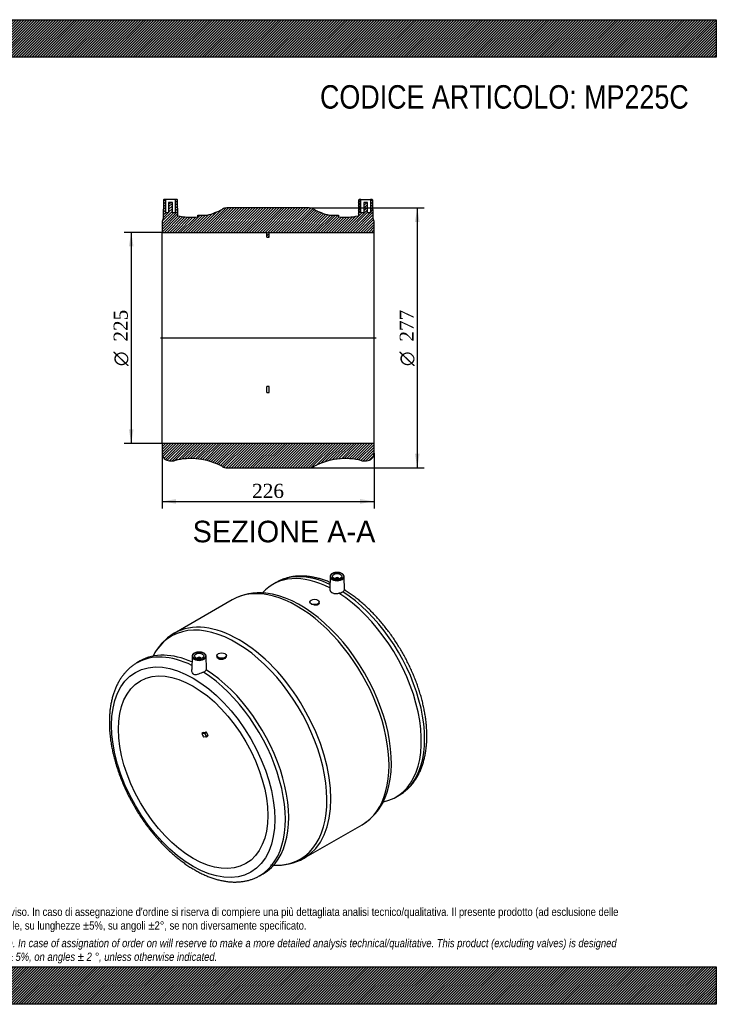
# Model space of a CAD drawing. Header units: millimetres. Extents: x 0 to 1485, y 0 to 1050.
import ezdxf
from ezdxf.enums import TextEntityAlignment as Align
from ezdxf.lldxf.tags import DXFTag

# ---------------------------------------------------------------- set-up
doc = ezdxf.new("R2010")
doc.units = ezdxf.units.MM
doc.header["$LTSCALE"] = 5
for name, color, linetype in [('Default', 7, 'Continuous'), ('DV4_Default', 7, 'Continuous'), ('MP225C', 7, 'Continuous')]:
    doc.layers.add(name, color=color, linetype=linetype)
doc.styles.add('SEACAD_Solid_Edge_ANSI', font='seans.ttf')
doc.styles.add('SEACAD_Solid_Edge_ANSI1_Symbols', font='semeca1.ttf')
doc.styles.add('SEACAD_Times_New_Roman', font='times.ttf')
tags = doc.linetypes.add('CENTER2', pattern=[28.575000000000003, 19.05, -3.175, 3.175, -3.175]).pattern_tags.tags
tags[10:11] = [DXFTag(74, 4), DXFTag(75, 0), DXFTag(340, '0'), DXFTag(46, 0.0), DXFTag(50, 0.0), DXFTag(44, 0.0), DXFTag(45, 0.0)]
tags[8:9] = [DXFTag(74, 4), DXFTag(75, 0), DXFTag(340, '0'), DXFTag(46, 0.0), DXFTag(50, 0.0), DXFTag(44, 0.0), DXFTag(45, 0.0)]
tags[6:7] = [DXFTag(74, 4), DXFTag(75, 0), DXFTag(340, '0'), DXFTag(46, 0.0), DXFTag(50, 0.0), DXFTag(44, 0.0), DXFTag(45, 0.0)]
tags[4:5] = [DXFTag(74, 4), DXFTag(75, 0), DXFTag(340, '0'), DXFTag(46, 0.0), DXFTag(50, 0.0), DXFTag(44, 0.0), DXFTag(45, 0.0)]
doc.dimstyles.new('ANSImm', dxfattribs={"dimtxt": 15, "dimasz": 15, "dimexe": 7.5, "dimexo": 0, "dimgap": 3.75, "dimtad": 1, "dimdsep": 46, "dimtxsty": 'SEACAD_Times_New_Roman', "dimblk1": '_SE_FILLED', "dimblk2": '_SE_FILLED', "dimsah": 1, "dimcen": 7.5, "dimazin": 0, "dimtfac": 0.85, "dimtdec": 3, "dimtofl": 0, "dimtmove": 0, "dimatfit": 3, "dimfxl": 1, "dimarcsym": 0})
pattern_1 = [(45, (0, 0), (-1.414213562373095, 1.414213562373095), [])]

# ---------------------------------------------------------------- blocks, each defined once
blk = doc.blocks.new('SE1')
at = {"layer": 'MP225C', "color": 7, "linetype": 'Continuous'}
for p, q in [((1073.298336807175, 456.0943624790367), (1073.010894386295, 442.6496759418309)), ((1078.806340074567, 453.8291906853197), (1078.806340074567, 453.7962284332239)), ((1082.806340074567, 453.7962284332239), (1082.806340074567, 453.8291906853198)), ((1088.621273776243, 441.7381534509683), (1088.314343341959, 456.0943624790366)), ((1016.013446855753, 449.8663102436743), (1012.477912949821, 447.8250687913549)), ((969.0273297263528, 431.3991169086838), (907.0071399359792, 395.5917436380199)), ((1051.764709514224, 429.0893442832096), (1051.764709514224, 428.6354738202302)), ((1061.764709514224, 427.6181074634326), (1061.764709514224, 429.0893442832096)), ((926.2201263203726, 371.1787180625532), (925.9145256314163, 356.8847058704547)), ((931.728129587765, 368.9135462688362), (931.728129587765, 368.8805840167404)), ((935.7281295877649, 368.8805840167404), (935.7281295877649, 368.9135462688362)), ((941.5241163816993, 357.7087221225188), (941.2361328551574, 371.1787180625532)), ((952.7697601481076, 371.9345836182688), (952.7697601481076, 370.4666031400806)), ((962.7697601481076, 371.4842804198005), (962.7697601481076, 371.9345836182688)), ((871.0565567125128, 366.1754106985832), (867.5210228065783, 364.1341692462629)), ((938.4775039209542, 289.9595463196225), (936.7097369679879, 288.9389255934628)), ((936.7097369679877, 288.9389255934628), (939.4654129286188, 289.1850526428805)), ((941.0564031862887, 285.0845134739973), (938.3007272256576, 284.8383864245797)), ((938.4775039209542, 289.9595463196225), (941.2331798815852, 290.2056733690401)), ((941.2331798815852, 290.2056733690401), (939.4654129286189, 289.1850526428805)), ((941.7161427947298, 289.7774053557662), (939.9483758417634, 288.7567846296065)), ((939.9483758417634, 288.7567846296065), (941.1858127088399, 285.5674763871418)), ((941.129626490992, 285.1071162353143), (942.8973934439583, 286.127736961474)), ((942.9535796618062, 286.5880971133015), (941.1858127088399, 285.5674763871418)), ((941.7161427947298, 289.7774053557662), (942.9535796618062, 286.5880971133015)), ((1143.477912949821, 220.9264129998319), (1147.013446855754, 222.9676544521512)), ((1045.507139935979, 155.7027067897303), (1107.527329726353, 191.5100800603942)), ((998.5210228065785, 137.23551345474), (1002.056556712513, 139.2767549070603))]:
    blk.add_line(p, q, dxfattribs=at)
for centre, radius, start, end in [((997.5911246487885, 380.4851479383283), 58.34636852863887, 82.718915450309, 119.3004540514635), ((1081.870092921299, 447.3430592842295), 8.914340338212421, 275.3771384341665, 304.956897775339), ((936.7882012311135, 345.4372876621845), 58.29630312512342, 120.6033114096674, 153.5341185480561), ((936.70965896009, 359.0971974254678), 5.110676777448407, 290.3298241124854, 333.5183428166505), ((1077.686407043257, 241.68772514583), 58.35339688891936, 300.7248174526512, 337.8333832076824), ((1016.94749675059, 206.6538437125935), 58.38304111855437, 266.126834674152, 299.3145257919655)]:
    blk.add_arc(centre, radius, start, end, dxfattribs=at)
for centre, major_axis, ratio, start_param, end_param in [((1077.977912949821, 334.3757408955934), (65.49999999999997, -113.4493278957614), 0.5773502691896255, 2.40952150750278, 3.328484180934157), ((1081.513446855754, 336.4169823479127), (65.5, -113.4493278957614), 0.5773502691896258, 2.446923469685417, 3.141592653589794), ((1080.806340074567, 456.0408563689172), (7.508575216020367, -1.832552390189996e-14), 0.5773502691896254, 3.129249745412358, 6.283185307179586), ((1080.806340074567, 453.8291906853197), (-2.000000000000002, 4.987329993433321e-15), 0.5773502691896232, 3.112862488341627, 6.283185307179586), ((1080.806340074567, 453.8291906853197), (-2.000000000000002, 4.987329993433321e-15), 0.5773502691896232, 0, 0.02873016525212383), ((1080.806340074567, 456.0408563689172), (7.508575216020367, -1.832552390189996e-14), 0.5773502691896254, 0, 0.01234290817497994), ((1038.277329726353, 311.454598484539), (69.25000000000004, -119.9445184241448), 0.5773502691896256, 0, 3.141592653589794), ((1041.667949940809, 313.412173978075), (-68.6376927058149, 118.8839710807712), 0.5773502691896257, 3.544749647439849, 5.885411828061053), ((1077.977912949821, 334.3757408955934), (65.49999999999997, -113.4493278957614), 0.5773502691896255, 6.096273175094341, 8.588321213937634), ((1081.513446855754, 336.4169823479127), (65.5, -113.4493278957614), 0.5773502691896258, 0, 2.297171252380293), ((976.2571399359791, 275.6472252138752), (-69.25, 119.9445184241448), 0.5773502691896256, 3.142067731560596, 6.282091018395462), ((972.8665197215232, 273.6896497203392), (68.63769270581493, -118.8839710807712), 0.5773502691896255, 4.34367516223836e-16, 3.494034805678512), ((976.2571399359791, 275.6472252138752), (-69.25, 119.9445184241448), 0.5773502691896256, 6.282091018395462, 6.283185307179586), ((933.0210228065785, 250.6848413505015), (65.50000000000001, -113.4493278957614), 0.5773502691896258, 2.43194623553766, 3.140858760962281), ((936.5565567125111, 252.7260828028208), (65.49999999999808, -113.4493278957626), 0.5773502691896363, 2.46943914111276, 3.141592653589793), ((933.728129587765, 371.1252119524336), (7.508575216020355, 0), 0.5773502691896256, 3.129249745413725, 6.283185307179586), ((933.728129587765, 368.9135462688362), (2, 4.228388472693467e-15), 0.5773502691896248, 0, 3.170322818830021), ((933.728129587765, 368.9135462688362), (2, 4.228388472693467e-15), 0.5773502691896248, 6.254455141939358, 6.283185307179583), ((933.728129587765, 371.1252119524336), (7.508575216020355, 0), 0.5773502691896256, 0, 0.01234290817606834), ((933.0210228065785, 250.6848413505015), (65.50000000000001, -113.4493278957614), 0.5773502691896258, 0.002595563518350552, 2.297171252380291), ((936.5565567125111, 252.7260828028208), (65.49999999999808, -113.4493278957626), 0.5773502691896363, 0, 2.305135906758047), ((1006.383351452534, 293.040601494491), (-56.25000007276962, 97.427857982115), 0.5773502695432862, 1.288995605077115, 1.328998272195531), ((939.6421896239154, 288.7294371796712), (-0.2499999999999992, 0.433012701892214), 0.5773502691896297, 4.450589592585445, 6.021385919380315), ((940.879626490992, 285.5401289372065), (-0.2499999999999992, 0.43301270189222), 0.5773502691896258, 2.879793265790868, 4.450589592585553), ((941.4099565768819, 289.7500579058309), (-0.2499999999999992, 0.433012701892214), 0.5773502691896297, 4.450589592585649, 6.021385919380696), ((942.6473934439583, 286.5607496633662), (-0.2499999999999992, 0.4330127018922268), 0.5773502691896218, 3.141592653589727, 4.45058959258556), ((1041.667949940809, 313.412173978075), (-68.6376927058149, 118.8839710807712), 0.5773502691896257, 3.537497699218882, 3.544749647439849), ((972.8665197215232, 273.6896497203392), (68.63769270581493, -118.8839710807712), 0.5773502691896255, 5.886939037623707, 6.283185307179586), ((933.0210228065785, 250.6848413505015), (65.50000000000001, -113.4493278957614), 0.5773502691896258, -2.220446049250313e-16, 0.002595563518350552)]:
    blk.add_ellipse(centre, major_axis=major_axis, ratio=ratio, start_param=start_param, end_param=end_param, dxfattribs=at)
for centre, major_axis, ratio in [((1080.806340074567, 456.4419797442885), (-7.008651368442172, -3.133594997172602e-14), 0.5773502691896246), ((1080.806340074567, 456.4419797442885), (-4.999999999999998, 8.456776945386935e-15), 0.5773502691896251), ((1056.764709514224, 429.0893442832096), (-5.000000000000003, 0), 0.5773502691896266), ((927.364168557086, 247.4188550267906), (61.50000000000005, -106.521124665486), 0.5773502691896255), ((933.728129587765, 371.526335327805), (-7.008651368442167, 0), 0.5773502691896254), ((933.728129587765, 371.526335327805), (5.00000000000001, 1.566797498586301e-14), 0.5773502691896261), ((957.7697601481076, 371.9345836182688), (5.000000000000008, -2.168404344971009e-15), 0.5773502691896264), ((927.364168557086, 247.4188550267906), (56.25000000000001, -97.42785792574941), 0.5773502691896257)]:
    blk.add_ellipse(centre, major_axis=major_axis, ratio=ratio, dxfattribs=at)
for points, knots in [([(1073.165876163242, 449.9561325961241), (1072.253385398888, 450.3428378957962), (1069.929358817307, 451.28851277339), (1066.175907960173, 452.6480824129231), (1061.942300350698, 453.9493558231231), (1057.739307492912, 455.00648523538), (1053.579937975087, 455.8150919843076), (1049.473927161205, 456.372933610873), (1045.432129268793, 456.6784978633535), (1041.465120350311, 456.7315274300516), (1037.583144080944, 456.5329415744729), (1033.796225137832, 456.0848269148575), (1030.112282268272, 455.3902174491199), (1026.543231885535, 454.4530933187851), (1023.081825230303, 453.2772672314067), (1019.787298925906, 451.8692056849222), (1017.290086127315, 450.6331370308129), (1016.088263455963, 449.8918409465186), (1015.803282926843, 449.7154852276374)], [0.1303197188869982, 0.1303197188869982, 0.1303197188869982, 0.1303197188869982, 0.1686871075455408, 0.2285505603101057, 0.2883367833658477, 0.3480044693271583, 0.4075065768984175, 0.4667923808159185, 0.5258107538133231, 0.5845145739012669, 0.6428658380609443, 0.700840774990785, 0.7584341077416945, 0.8156617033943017, 0.8725611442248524, 0.9291901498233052, 0.9856231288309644, 1, 1, 1, 1]), ([(1080.229308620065, 460.5502354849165), (1080.068650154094, 460.5483238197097), (1079.491800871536, 460.5398793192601), (1078.40491740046, 460.3679148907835), (1077.123099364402, 460.0370202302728), (1075.952475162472, 459.553794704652), (1074.950469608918, 458.9445532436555), (1074.145330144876, 458.2175942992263), (1073.596940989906, 457.40610494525), (1073.321700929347, 456.6824548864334), (1073.329337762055, 456.2916824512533), (1073.332955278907, 456.1648420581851)], [0, 0, 0, 0, 0.04053155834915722, 0.1700730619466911, 0.2998597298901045, 0.430086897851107, 0.5609031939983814, 0.692236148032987, 0.8229203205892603, 0.9508977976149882, 1, 1, 1, 1]), ([(1088.300519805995, 456.0770190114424), (1088.30506017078, 456.1147253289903), (1088.34078526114, 456.4175851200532), (1088.162802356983, 457.0452839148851), (1087.757134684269, 457.8458164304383), (1087.093986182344, 458.5881529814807), (1086.218333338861, 459.2425482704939), (1085.146947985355, 459.7893421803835), (1083.918590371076, 460.2076304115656), (1082.593532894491, 460.4767158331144), (1081.315091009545, 460.5977390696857), (1080.580664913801, 460.5670205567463), (1080.229308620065, 460.5502354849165)], [0, 0, 0, 0, 0.01310342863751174, 0.1223680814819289, 0.2315133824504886, 0.3429702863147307, 0.4572190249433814, 0.5730076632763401, 0.6890633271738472, 0.8049192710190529, 0.9205895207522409, 1, 1, 1, 1]), ([(1073.010442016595, 442.6295649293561), (1073.009658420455, 442.5913198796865), (1073.009456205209, 442.5531381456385), (1073.012125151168, 442.2848473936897), (1073.036345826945, 442.0553780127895), (1073.127767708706, 441.611676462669), (1073.194652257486, 441.3965776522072), (1073.370223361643, 440.9786629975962), (1073.47890535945, 440.775848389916), (1073.739607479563, 440.3820305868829), (1073.890617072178, 440.1930185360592), (1074.227502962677, 439.8364841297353), (1074.41409072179, 439.667855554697), (1074.82369906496, 439.3494944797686), (1075.048508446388, 439.1987869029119), (1075.766339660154, 438.7842332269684), (1076.297990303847, 438.5580846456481), (1077.17479763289, 438.2958527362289), (1077.480200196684, 438.2218754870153), (1078.099879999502, 438.1051253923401), (1078.416315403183, 438.0616447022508), (1079.062177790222, 438.0051898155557), (1079.393187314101, 437.9922372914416), (1080.06153259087, 437.9991648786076), (1080.394851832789, 438.0188489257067), (1081.059648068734, 438.0904720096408), (1081.391125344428, 438.1424128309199), (1082.052018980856, 438.2799008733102), (1082.382196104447, 438.3658358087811), (1082.705465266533, 438.4679470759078)], [0.1146487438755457, 0.1146487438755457, 0.1146487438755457, 0.1146487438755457, 0.1249999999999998, 0.1249999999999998, 0.1874999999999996, 0.1874999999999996, 0.2499999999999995, 0.2499999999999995, 0.3124999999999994, 0.3124999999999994, 0.3749999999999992, 0.3749999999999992, 0.4374999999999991, 0.4374999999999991, 0.499999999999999, 0.499999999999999, 0.6249999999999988, 0.6249999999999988, 0.687499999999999, 0.687499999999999, 0.7499999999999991, 0.7499999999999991, 0.8124999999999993, 0.8124999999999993, 0.8749999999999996, 0.8749999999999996, 0.9374999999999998, 0.9374999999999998, 1, 1, 1, 1]), ([(1088.621298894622, 441.7484580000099), (1088.6256217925, 441.6027141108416), (1088.526987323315, 441.4215226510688), (1088.039567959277, 440.883313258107), (1087.59322425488, 440.5044467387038), (1086.977653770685, 440.0370148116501)], [0.7731383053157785, 0.7731383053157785, 0.7731383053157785, 0.7731383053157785, 0.875, 0.875, 1, 1, 1, 1]), ([(1146.95337604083, 222.9369777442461), (1148.049779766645, 223.5924024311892), (1149.917904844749, 224.722224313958), (1152.846777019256, 226.8649979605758), (1155.587920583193, 229.1812829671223), (1158.197477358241, 231.7257973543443), (1160.647968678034, 234.474092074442), (1162.941300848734, 237.4282023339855), (1165.071135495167, 240.5826398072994), (1167.033081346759, 243.9332097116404), (1168.822095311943, 247.4743362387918), (1170.433406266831, 251.199585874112), (1171.862519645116, 255.1014532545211), (1173.105460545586, 259.1714775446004), (1174.158904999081, 263.4003786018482), (1175.020270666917, 267.7782561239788), (1175.687741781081, 272.2947930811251), (1176.160244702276, 276.9394385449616), (1176.437388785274, 281.7015500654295), (1176.519389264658, 286.5704277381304), (1176.407002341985, 291.5353570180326), (1176.101461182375, 296.585737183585), (1175.604397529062, 301.7111477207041), (1174.917774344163, 306.9013425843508), (1174.043858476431, 312.1461139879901), (1172.98520051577, 317.4352746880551), (1171.74462199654, 322.7586442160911), (1170.325207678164, 328.1060401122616), (1168.730301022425, 333.4672743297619), (1166.963501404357, 338.8321544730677), (1165.028661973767, 344.1904892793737), (1162.929887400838, 349.532097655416), (1160.671530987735, 354.8468205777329), (1158.258190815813, 360.1245352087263), (1155.694704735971, 365.3551706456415), (1152.986144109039, 370.5287247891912), (1150.137806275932, 375.6352818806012), (1147.155216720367, 380.665011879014), (1144.044124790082, 385.6081850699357), (1140.810480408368, 390.4552150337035), (1137.460408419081, 395.1966932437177), (1134.000189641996, 399.8234074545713), (1130.436261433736, 404.3263336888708), (1126.775205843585, 408.6966476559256), (1123.023728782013, 412.925742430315), (1119.188673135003, 417.0052144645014), (1115.276907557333, 420.9269584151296), (1111.29568476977, 424.6828450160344), (1107.251254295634, 428.2659453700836), (1103.154009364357, 431.665966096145), (1098.999237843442, 434.8863033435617), (1094.839050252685, 437.8803103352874), (1091.278404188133, 440.2750725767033), (1089.327686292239, 441.4679672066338), (1088.618060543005, 441.8989545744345)], [0, 0, 0, 0, 0.01802122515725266, 0.03653463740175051, 0.05506703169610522, 0.07364753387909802, 0.09230188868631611, 0.1110509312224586, 0.1299094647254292, 0.1488856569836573, 0.1679810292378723, 0.1871910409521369, 0.2065061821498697, 0.2259133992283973, 0.2453976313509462, 0.2649432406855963, 0.2845351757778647, 0.3041597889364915, 0.3238053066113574, 0.3434620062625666, 0.3631214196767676, 0.3827768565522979, 0.4024245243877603, 0.4220618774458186, 0.4416873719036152, 0.4613002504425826, 0.4809003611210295, 0.5004880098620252, 0.5200638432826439, 0.5396287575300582, 0.5591838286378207, 0.5787302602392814, 0.5982693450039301, 0.6178024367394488, 0.6373309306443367, 0.6568562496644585, 0.6763798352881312, 0.6959031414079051, 0.7154274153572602, 0.7349538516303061, 0.7544839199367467, 0.7740190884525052, 0.7935608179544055, 0.8131105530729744, 0.8326697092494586, 0.852239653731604, 0.871821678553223, 0.8914169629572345, 0.9110265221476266, 0.930651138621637, 0.950291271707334, 0.9699469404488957, 0.989617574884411, 0.9988686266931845, 0.9988686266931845, 0.9988686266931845, 0.9988686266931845]), ([(1056.845107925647, 425.7420746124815), (1055.535058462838, 425.9272703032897), (1054.225729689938, 426.3643327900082), (1052.338272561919, 427.4315008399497), (1051.782560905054, 428.0535870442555), (1051.764836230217, 428.6220904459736), (1051.764692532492, 428.6323971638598), (1051.764726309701, 428.6426842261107)], [0, 0, 0, 0, 0.125, 0.125, 0.25, 0.25, 0.2523123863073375, 0.2523123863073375, 0.2523123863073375, 0.2523123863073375]), ([(1061.764700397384, 427.6171211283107), (1061.765012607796, 426.9348072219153), (1061.228893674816, 426.3257698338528), (1059.424076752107, 425.6359402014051), (1058.155157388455, 425.5568789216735), (1056.845107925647, 425.7420746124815)], [0.7513594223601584, 0.7513594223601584, 0.7513594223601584, 0.7513594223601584, 0.875, 0.875, 1, 1, 1, 1]), ([(885.2656369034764, 371.7872886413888), (885.2656018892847, 371.7872706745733), (885.2377911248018, 371.7608155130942), (885.0663887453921, 371.6226331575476), (884.720611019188, 371.4021066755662), (884.3730099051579, 371.2406819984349), (884.25928147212, 371.2002937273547), (884.2405873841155, 371.1967137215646), (884.2390247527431, 371.1965531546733)], [0.4377255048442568, 0.4377255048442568, 0.4377255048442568, 0.4377255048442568, 0.4895365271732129, 0.5817937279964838, 0.6947769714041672, 0.8089356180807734, 0.898633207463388, 0.9149607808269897, 0.9149607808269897, 0.9149607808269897, 0.9149607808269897]), ([(933.1510981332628, 375.6345910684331), (932.990439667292, 375.6326794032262), (932.4135903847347, 375.6242349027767), (931.326706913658, 375.4522704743), (930.0448888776, 375.1213758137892), (928.8742646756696, 374.6381502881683), (927.8722591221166, 374.0289088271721), (927.067119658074, 373.3019498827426), (926.5187305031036, 372.4904605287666), (926.2434904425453, 371.7668104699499), (926.2511272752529, 371.3760380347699), (926.2547447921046, 371.2491976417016)], [0, 0, 0, 0, 0.04053155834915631, 0.1700730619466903, 0.2998597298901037, 0.4300868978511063, 0.5609031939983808, 0.6922361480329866, 0.8229203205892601, 0.9508977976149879, 1, 1, 1, 1]), ([(941.222309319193, 371.1613745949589), (941.2268496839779, 371.1990809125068), (941.2625747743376, 371.5019407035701), (941.0845918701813, 372.1296394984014), (940.6789241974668, 372.9301720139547), (940.0157756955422, 373.6725085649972), (939.1401228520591, 374.3269038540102), (938.0687374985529, 374.8736977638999), (936.840379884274, 375.2919859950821), (935.5153224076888, 375.5610714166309), (934.2368805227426, 375.6820946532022), (933.5024544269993, 375.6513761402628), (933.1510981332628, 375.6345910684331)], [0, 0, 0, 0, 0.01310342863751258, 0.1223680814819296, 0.2315133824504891, 0.342970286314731, 0.4572190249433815, 0.5730076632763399, 0.6890633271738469, 0.8049192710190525, 0.9205895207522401, 1, 1, 1, 1]), ([(957.8232767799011, 367.5772203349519), (956.4938637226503, 367.4925961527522), (955.1838781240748, 367.7791054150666), (953.315941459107, 368.8475876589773), (952.7686044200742, 369.6312615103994), (952.7697622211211, 370.4636291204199)], [0, 0, 0, 0, 0.125, 0.125, 0.2499373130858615, 0.2499373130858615, 0.2499373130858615, 0.2499373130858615]), ([(962.7697588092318, 371.4875894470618), (962.77029944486, 370.5426864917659), (962.2469568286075, 369.5688598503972), (960.4418696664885, 368.1254160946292), (959.1526898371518, 367.6618445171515), (957.8232767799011, 367.5772203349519)], [0.7504675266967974, 0.7504675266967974, 0.7504675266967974, 0.7504675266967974, 0.875, 0.875, 1, 1, 1, 1]), ([(867.5763973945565, 364.1619227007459), (866.481744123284, 363.5075229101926), (864.615052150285, 362.3785472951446), (861.6876901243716, 360.2368090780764), (858.9465497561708, 357.9205452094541), (856.3369921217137, 355.3760251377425), (853.8865010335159, 352.6277319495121), (851.5931688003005, 349.6736212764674), (849.4633341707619, 346.519183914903), (847.5013883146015, 343.1686139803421), (845.7123743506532, 339.627487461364), (844.1010633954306, 335.9022378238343), (842.6719500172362, 332.0003704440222), (841.4290091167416, 327.9303461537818), (840.3755646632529, 323.701445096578), (839.5141989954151, 319.3235675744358), (838.846727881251, 314.8070306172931), (838.374224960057, 310.1623851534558), (838.0970808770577, 305.4002736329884), (838.0150803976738, 300.5313959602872), (838.1274673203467, 295.5664666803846), (838.4330084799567, 290.5160865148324), (838.9300721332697, 285.390675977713), (839.6166953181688, 280.2004811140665), (840.4906111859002, 274.9557097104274), (841.5492691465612, 269.6665490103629), (842.7898476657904, 264.3431794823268), (844.2092619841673, 258.9957835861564), (845.8041686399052, 253.634549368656), (847.5709682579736, 248.2696692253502), (849.5058076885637, 242.9113344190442), (851.6045822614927, 237.5697260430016), (853.8629386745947, 232.2550031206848), (856.2762788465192, 226.9772884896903), (858.839764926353, 221.7466530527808), (861.5483255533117, 216.5730989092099), (864.3966633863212, 211.4665418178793), (867.3792529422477, 206.4368118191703), (870.4903448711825, 201.4936386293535), (873.7239892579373, 196.6466086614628), (877.074061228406, 191.9051304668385), (880.53428007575, 187.2784161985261), (884.0982080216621, 182.7754901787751), (887.7592645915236, 178.4051754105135), (891.5107379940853, 174.1760836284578), (895.345807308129, 170.0966004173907), (899.2575218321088, 166.1748982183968), (903.2389353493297, 162.4188556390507), (907.2826532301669, 158.83633804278), (911.3825606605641, 155.4341399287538), (915.5273838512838, 152.2219384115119), (919.7247428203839, 149.1975327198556), (923.8369927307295, 146.4515942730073), (927.0362496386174, 144.4822753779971), (928.6323614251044, 143.5532342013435), (929.0210228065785, 143.3275586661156)], [0, 0, 0, 0, 0.01775945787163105, 0.03603296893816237, 0.05432521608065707, 0.07266494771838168, 0.0910775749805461, 0.109583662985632, 0.1281978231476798, 0.1469281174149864, 0.1657760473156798, 0.1847371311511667, 0.2038019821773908, 0.2229577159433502, 0.2421894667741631, 0.2614817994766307, 0.2808198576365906, 0.3001901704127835, 0.3195811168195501, 0.3389831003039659, 0.3583877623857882, 0.3777884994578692, 0.3971815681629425, 0.416564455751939, 0.4359356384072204, 0.4552943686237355, 0.4746404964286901, 0.4939743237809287, 0.5132964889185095, 0.5326078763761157, 0.5519095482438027, 0.5712026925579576, 0.5904885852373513, 0.6097685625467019, 0.6290440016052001, 0.6483163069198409, 0.6675869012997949, 0.6868572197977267, 0.7061284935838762, 0.7254019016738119, 0.7446788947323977, 0.7639609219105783, 0.7832494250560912, 0.8025458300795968, 0.8218515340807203, 0.8411678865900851, 0.8604961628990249, 0.8798375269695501, 0.899192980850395, 0.9185632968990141, 0.9379489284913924, 0.9573498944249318, 0.9767656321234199, 0.9951617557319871, 1, 1, 1, 1]), ([(941.284109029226, 356.8182889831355), (941.4490043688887, 357.0825386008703), (941.5292136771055, 357.3724330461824), (941.5245696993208, 357.6871444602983), (941.5244877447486, 357.691522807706), (941.5243883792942, 357.6959060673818)], [0, 0, 0, 0, 0.1249999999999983, 0.1249999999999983, 0.1267615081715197, 0.1267615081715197, 0.1267615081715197, 0.1267615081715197]), ([(938.4852297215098, 354.3048738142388), (937.685992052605, 353.9555287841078), (936.7874375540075, 353.5581401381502), (934.9555759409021, 352.7806204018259), (934.0227271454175, 352.3995190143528), (932.2436807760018, 351.7615895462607), (931.3726250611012, 351.4892990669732), (929.7111749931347, 351.2387546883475), (928.8780449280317, 351.2742587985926), (927.4663751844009, 352.0901625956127), (926.9284490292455, 352.8382904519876), (926.1984068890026, 354.4787937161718), (925.9934631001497, 355.3572822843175), (925.9162166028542, 356.4526019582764), (925.910186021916, 356.6730801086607), (925.914281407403, 356.8912839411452)], [0, 0, 0, 0, 0.125, 0.125, 0.25, 0.25, 0.375, 0.375, 0.5, 0.5, 0.625, 0.625, 0.75, 0.75, 0.7817215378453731, 0.7817215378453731, 0.7817215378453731, 0.7817215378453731]), ([(1129.862963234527, 215.7153989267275), (1129.968710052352, 215.77131283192), (1130.165681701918, 215.8625433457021), (1130.274371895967, 215.9012506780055), (1130.294062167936, 215.9051263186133), (1130.295714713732, 215.9052979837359)], [0.7095621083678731, 0.7095621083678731, 0.7095621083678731, 0.7095621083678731, 0.8070197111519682, 0.8968727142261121, 0.914785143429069, 0.914785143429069, 0.914785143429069, 0.914785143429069]), ([(929.0210228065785, 143.3275586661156), (929.8484729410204, 142.8556109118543), (931.8790561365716, 141.7027031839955), (935.57261516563, 139.7733022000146), (939.8204000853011, 137.7785309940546), (944.1003356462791, 135.9960313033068), (948.3567312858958, 134.4544360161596), (952.5926584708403, 133.1522822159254), (956.7950315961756, 132.0953880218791), (960.9545664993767, 131.2867185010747), (965.0605332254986, 130.7288936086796), (969.1023428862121, 130.423324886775), (973.0693485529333, 130.3702965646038), (976.951326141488, 130.5688818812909), (980.7382430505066, 131.016997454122), (984.4221926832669, 131.7116038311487), (987.9912182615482, 132.6487393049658), (991.4527166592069, 133.824523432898), (994.7469029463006, 135.2327404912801), (997.2335305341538, 136.4626691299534), (998.4258780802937, 137.1978215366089), (998.6992342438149, 137.3668914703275)], [0, 0, 0, 0, 0.03043070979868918, 0.0879028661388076, 0.1453996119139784, 0.2028821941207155, 0.2603238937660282, 0.3176914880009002, 0.3749453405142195, 0.4320403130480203, 0.4889277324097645, 0.5455585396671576, 0.601887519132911, 0.6578782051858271, 0.7135077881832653, 0.7687712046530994, 0.8236836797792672, 0.8782812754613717, 0.9326193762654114, 0.9867693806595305, 1, 1, 1, 1])]:
    blk.add_open_spline(points, degree=3, knots=knots, dxfattribs=at)
blk = doc.blocks.new('SE6')
at = {"layer": 'MP225C', "linetype": 'Continuous'}
h = blk.add_hatch(dxfattribs=at)
h.set_pattern_fill('LINE', scale=0.6299212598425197, angle=45, style=0)
h.set_pattern_definition(pattern_1)
edge = h.paths.add_edge_path()
edge.add_arc((925.0518493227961, 909.3990145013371), 70.00000000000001, 284.2370415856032, 298.65315019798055, ccw=False)
edge.add_line((942.267234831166, 841.5489555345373), (942.2672348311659, 841.6959312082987))
edge.add_line((942.2672348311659, 841.6959312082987), (932.2672348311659, 841.6959312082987))
edge.add_line((932.2672348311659, 841.6959312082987), (932.2672348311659, 839.7718774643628))
edge.add_arc((925.0518493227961, 909.3990145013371), 70.00000000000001, 258.4788023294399, 275.91638188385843, ccw=False)
edge.add_line((911.0707169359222, 840.8094530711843), (910.7758100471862, 857.7046574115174))
edge.add_arc((910.275886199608, 857.6959312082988), 0.5, 0.999999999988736, 90)
edge.add_line((910.275886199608, 858.1959312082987), (908.2672348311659, 858.1959312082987))
edge.add_line((908.2672348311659, 858.1959312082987), (908.2672348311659, 844.1959312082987))
edge.add_line((908.2672348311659, 844.1959312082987), (905.2672348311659, 844.1959312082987))
edge.add_line((905.2672348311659, 844.1959312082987), (905.2672348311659, 854.9959312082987))
edge.add_line((905.2672348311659, 854.9959312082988), (901.2672348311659, 854.9959312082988))
edge.add_line((901.267234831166, 854.9959312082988), (901.267234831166, 844.1959312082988))
edge.add_line((901.267234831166, 844.1959312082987), (898.267234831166, 844.1959312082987))
edge.add_line((898.267234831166, 844.1959312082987), (898.2672348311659, 858.1959312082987))
edge.add_line((898.2672348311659, 858.1959312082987), (896.2585834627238, 858.1959312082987))
edge.add_arc((896.2585834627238, 857.6959312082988), 0.5, 90, 179.0000000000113)
edge.add_line((895.7586596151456, 857.7046574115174), (895.4115540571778, 837.8189933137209))
edge.add_arc((902.2672348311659, 833.6959312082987), 8, 148.9769571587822, 180)
edge.add_line((894.2672348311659, 833.6959312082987), (894.2672348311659, 823.1959312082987))
edge.add_line((894.2672348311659, 823.1959312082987), (1006.017234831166, 823.1959312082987))
edge.add_line((1006.017234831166, 823.1959312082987), (1006.017234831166, 818.1734289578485))
edge.add_line((1006.017234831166, 818.1734289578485), (1008.517234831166, 818.1734289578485))
edge.add_line((1008.517234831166, 818.1734289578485), (1008.517234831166, 823.1959312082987))
edge.add_line((1008.517234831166, 823.1959312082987), (1120.267234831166, 823.1959312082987))
edge.add_line((1120.267234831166, 823.1959312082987), (1120.267234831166, 833.6959312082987))
edge.add_arc((1112.267234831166, 833.6959312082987), 8, 0, 31.02304284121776)
edge.add_line((1119.122915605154, 837.8189933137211), (1118.775810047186, 857.7046574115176))
edge.add_arc((1118.275886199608, 857.6959312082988), 0.5, 0.999999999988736, 90)
edge.add_line((1118.275886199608, 858.1959312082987), (1116.267234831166, 858.1959312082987))
edge.add_line((1116.267234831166, 858.1959312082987), (1116.267234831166, 844.1959312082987))
edge.add_line((1116.267234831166, 844.1959312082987), (1113.267234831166, 844.1959312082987))
edge.add_line((1113.267234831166, 844.1959312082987), (1113.267234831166, 854.9959312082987))
edge.add_line((1113.267234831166, 854.9959312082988), (1109.267234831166, 854.9959312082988))
edge.add_line((1109.267234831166, 854.9959312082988), (1109.267234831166, 844.1959312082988))
edge.add_line((1109.267234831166, 844.1959312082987), (1106.267234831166, 844.1959312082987))
edge.add_line((1106.267234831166, 844.1959312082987), (1106.267234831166, 858.1959312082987))
edge.add_line((1106.267234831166, 858.1959312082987), (1104.258583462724, 858.1959312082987))
edge.add_arc((1104.258583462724, 857.6959312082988), 0.5, 90, 179.0000000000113)
edge.add_line((1103.758659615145, 857.7046574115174), (1103.463752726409, 840.8094530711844))
edge.add_arc((1089.482620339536, 909.3990145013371), 70.00000000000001, 264.08361811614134, 281.52119767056, ccw=False)
edge.add_line((1082.267234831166, 839.7718774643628), (1082.267234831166, 841.6959312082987))
edge.add_line((1082.267234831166, 841.6959312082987), (1072.267234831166, 841.6959312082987))
edge.add_line((1072.267234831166, 841.6959312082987), (1072.267234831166, 841.5489555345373))
edge.add_arc((1089.482620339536, 909.3990145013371), 70.00000000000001, 241.3468498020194, 255.7629584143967, ccw=False)
edge.add_arc((1051.122131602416, 839.1959312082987), 10, 61.34684980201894, 90)
edge.add_line((1051.122131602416, 849.1959312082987), (963.412338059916, 849.1959312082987))
edge.add_arc((963.412338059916, 839.1959312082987), 10, 90, 118.6531501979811)
h = blk.add_hatch(dxfattribs=at)
h.set_pattern_fill('LINE', scale=0.6299212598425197, angle=45, style=0)
h.set_pattern_definition(pattern_1)
edge = h.paths.add_edge_path()
edge.add_line((1107.267234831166, 579.6959312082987), (1112.267234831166, 579.6959312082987))
edge.add_arc((1112.267234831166, 587.6959312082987), 8, 270, 360)
edge.add_line((1120.267234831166, 587.6959312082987), (1120.267234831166, 598.1959312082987))
edge.add_line((1120.267234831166, 598.1959312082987), (894.2672348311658, 598.1959312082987))
edge.add_line((894.2672348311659, 598.1959312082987), (894.2672348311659, 587.6959312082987))
edge.add_arc((902.2672348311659, 587.6959312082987), 8, 180, 270)
edge.add_line((902.2672348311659, 579.6959312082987), (907.2672348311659, 579.6959312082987))
edge.add_arc((925.0518493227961, 511.9928479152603), 70.00000000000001, 61.34684980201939, 104.71824365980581, ccw=False)
edge.add_arc((963.412338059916, 582.1959312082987), 10, 241.3468498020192, 270)
edge.add_line((963.412338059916, 572.1959312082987), (1051.122131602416, 572.1959312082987))
edge.add_arc((1051.122131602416, 582.1959312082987), 10, 270, 298.6531501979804)
edge.add_arc((1089.482620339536, 511.9928479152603), 70.00000000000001, 75.28175634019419, 118.6531501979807, ccw=False)
at = {"layer": 'DV4_Default', "color": 7, "linetype": 'CENTER2'}
blk.add_line((892.5172348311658, 710.6959312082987), (1122.341890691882, 710.6959312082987), dxfattribs=at)
at = {"layer": 'MP225C', "color": 7, "linetype": 'Continuous'}
for p, q in [((895.7586596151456, 857.7046574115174), (895.4115540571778, 837.8189933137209)), ((898.2672348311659, 858.1959312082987), (896.2585834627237, 858.1959312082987)), ((908.2672348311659, 858.1959312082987), (898.2672348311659, 858.1959312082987)), ((898.2672348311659, 844.1959312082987), (898.2672348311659, 858.1959312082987)), ((905.2672348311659, 854.9959312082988), (901.2672348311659, 854.9959312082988)), ((901.267234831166, 854.9959312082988), (901.267234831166, 844.1959312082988)), ((905.2672348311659, 844.1959312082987), (905.2672348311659, 854.9959312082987)), ((910.275886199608, 858.1959312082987), (908.2672348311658, 858.1959312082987)), ((908.2672348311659, 858.1959312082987), (908.2672348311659, 844.1959312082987)), ((911.0707169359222, 840.8094530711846), (910.7758100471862, 857.7046574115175)), ((1103.758659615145, 857.7046574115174), (1103.463752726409, 840.8094530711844)), ((1106.267234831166, 858.1959312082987), (1104.258583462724, 858.1959312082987)), ((1106.267234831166, 858.1959312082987), (1116.267234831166, 858.1959312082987)), ((1106.267234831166, 844.1959312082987), (1106.267234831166, 858.1959312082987)), ((1109.267234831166, 854.9959312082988), (1109.267234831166, 844.1959312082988)), ((1113.267234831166, 854.9959312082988), (1109.267234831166, 854.9959312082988)), ((1113.267234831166, 844.1959312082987), (1113.267234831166, 854.9959312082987)), ((1116.267234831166, 858.1959312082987), (1116.267234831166, 844.1959312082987)), ((1118.275886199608, 858.1959312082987), (1116.267234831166, 858.1959312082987)), ((1119.122915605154, 837.8189933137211), (1118.775810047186, 857.7046574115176)), ((901.267234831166, 844.1959312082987), (898.267234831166, 844.1959312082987)), ((908.2672348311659, 844.1959312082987), (905.2672348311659, 844.1959312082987)), ((932.2672348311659, 841.6959312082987), (942.2672348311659, 841.6959312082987)), ((932.2672348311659, 839.7718774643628), (932.2672348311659, 841.6959312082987)), ((942.2672348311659, 841.6959312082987), (942.2672348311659, 841.5489555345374)), ((1051.122131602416, 849.1959312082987), (963.4123380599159, 849.1959312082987)), ((1072.267234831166, 841.5489555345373), (1072.267234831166, 841.6959312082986)), ((1072.267234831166, 841.6959312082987), (1082.267234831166, 841.6959312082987)), ((1082.267234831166, 841.6959312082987), (1082.267234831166, 839.7718774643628)), ((1109.267234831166, 844.1959312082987), (1106.267234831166, 844.1959312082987)), ((1116.267234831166, 844.1959312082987), (1113.267234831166, 844.1959312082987)), ((894.2672348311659, 833.6959312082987), (894.2672348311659, 823.1959312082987)), ((1120.267234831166, 823.1959312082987), (1120.267234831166, 833.6959312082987)), ((894.2672348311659, 598.1959312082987), (894.2672348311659, 823.1959312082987)), ((894.2672348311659, 823.1959312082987), (1006.017234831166, 823.1959312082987)), ((1006.017234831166, 818.1734289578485), (1006.017234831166, 823.1959312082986)), ((1008.517234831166, 823.1959312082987), (1120.267234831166, 823.1959312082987)), ((1008.517234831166, 818.1734289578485), (1008.517234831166, 823.1959312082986)), ((1120.267234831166, 598.1959312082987), (1120.267234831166, 823.1959312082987)), ((1006.017234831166, 818.1734289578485), (1008.517234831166, 818.1734289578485)), ((1006.017234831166, 658.4727267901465), (1006.017234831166, 658.7227267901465)), ((1008.517234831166, 658.7227267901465), (1006.017234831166, 658.7227267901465)), ((1006.017234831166, 655.4416378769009), (1006.017234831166, 658.4727267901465)), ((1006.017234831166, 654.7586251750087), (1006.017234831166, 655.4416378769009)), ((1006.017234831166, 652.5086251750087), (1006.017234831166, 654.7586251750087)), ((1006.017234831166, 652.5086251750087), (1008.517234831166, 652.5086251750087)), ((1008.517234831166, 658.4727267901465), (1008.517234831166, 658.7227267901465)), ((1008.517234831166, 655.4416378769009), (1008.517234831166, 658.4727267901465)), ((1008.517234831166, 654.7586251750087), (1008.517234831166, 655.4416378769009)), ((1008.517234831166, 652.5086251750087), (1008.517234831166, 654.7586251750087)), ((1120.267234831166, 598.1959312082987), (894.267234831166, 598.1959312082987)), ((894.2672348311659, 598.1959312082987), (894.2672348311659, 587.6959312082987)), ((1120.267234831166, 587.6959312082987), (1120.267234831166, 598.1959312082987)), ((902.2672348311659, 579.6959312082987), (907.2672348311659, 579.6959312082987)), ((1107.267234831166, 579.6959312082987), (1112.267234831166, 579.6959312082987)), ((963.412338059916, 572.1959312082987), (1051.122131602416, 572.1959312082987))]:
    blk.add_line(p, q, dxfattribs=at)
for centre, radius, start, end in [((896.2585834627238, 857.6959312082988), 0.5000000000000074, 90, 179.0000000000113), ((910.275886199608, 857.6959312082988), 0.5000000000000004, 0.999999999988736, 90), ((1104.258583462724, 857.6959312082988), 0.5000000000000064, 90, 179.0000000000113), ((1118.275886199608, 857.6959312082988), 0.5000000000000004, 0.999999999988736, 90), ((925.0518493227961, 909.3990145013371), 70.00000000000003, 258.4788023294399, 275.9163818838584), ((925.0518493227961, 909.3990145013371), 69.99999999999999, 284.2370415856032, 298.6531501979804), ((963.412338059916, 839.1959312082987), 10.00000000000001, 90, 118.6531501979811), ((1051.122131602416, 839.1959312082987), 10.00000000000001, 61.34684980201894, 90), ((1089.482620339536, 909.3990145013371), 69.99999999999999, 241.3468498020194, 255.7629584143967), ((1089.482620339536, 909.3990145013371), 69.99999999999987, 264.0836181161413, 281.52119767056), ((902.2672348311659, 833.6959312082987), 7.999999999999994, 148.9769571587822, 180), ((1112.267234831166, 833.6959312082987), 8.000000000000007, 0, 31.02304284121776), ((902.2672348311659, 587.6959312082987), 8.000000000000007, 180, 270), ((925.0518493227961, 511.9928479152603), 70.00000000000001, 61.34684980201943, 104.7182436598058), ((1089.482620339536, 511.9928479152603), 69.99999999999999, 75.28175634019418, 118.6531501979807), ((1112.267234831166, 587.6959312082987), 7.999999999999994, 270, 0), ((963.412338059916, 582.1959312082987), 10.00000000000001, 241.3468498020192, 270), ((1051.122131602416, 582.1959312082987), 10.00000000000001, 270, 298.6531501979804)]:
    blk.add_arc(centre, radius, start, end, dxfattribs=at)
blk = doc.blocks.new('GDimGGroup')
at = {"layer": 'Default', "linetype": 'Continuous'}
for points in [[(1168.77491531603, 834.1959310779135), (1166.274915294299, 849.1959312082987), (1163.774915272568, 834.1959310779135)], [(1168.77491531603, 587.1959362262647), (1163.774915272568, 587.1959362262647), (1166.274915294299, 572.1959360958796)]]:
    blk.add_hatch(color=7, dxfattribs=at).paths.add_polyline_path(points)
at = {"layer": 'Default', "color": 7, "linetype": 'Continuous'}
for p, q in [((1051.122131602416, 849.1959312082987), (1173.774915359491, 849.1959312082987)), ((1166.274915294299, 849.1959312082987), (1166.274915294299, 572.1959360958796)), ((1051.122131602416, 572.1959312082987), (1173.774915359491, 572.1959312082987))]:
    blk.add_line(p, q, dxfattribs=at)
for s, style, p in [('277', 'SEACAD_Times_New_Roman', (1147.524915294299, 706.6869538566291)), ('O', 'SEACAD_Solid_Edge_ANSI1_Symbols', (1147.524915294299, 680.5816906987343))]:
    blk.add_text(s, height=15, rotation=90, dxfattribs=dict(at, style=style)).set_placement(p, align=Align.TOP_LEFT)
blk = doc.blocks.new('GDimGGroup1')
at = {"layer": 'Default', "linetype": 'Continuous'}
for points in [[(858.8613544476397, 808.1959310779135), (863.8613544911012, 808.1959310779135), (861.3613544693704, 823.1959312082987)], [(858.8613544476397, 613.1959223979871), (861.3613544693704, 598.195922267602), (863.8613544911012, 613.1959223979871)]]:
    blk.add_hatch(color=7, dxfattribs=at).paths.add_polyline_path(points)
at = {"layer": 'Default', "color": 7, "linetype": 'Continuous'}
for p, q in [((894.2672348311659, 823.1959312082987), (853.8613544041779, 823.1959312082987)), ((861.3613544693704, 823.1959312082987), (861.3613544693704, 598.195922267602)), ((894.2672348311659, 598.1959312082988), (853.8613544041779, 598.1959312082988))]:
    blk.add_line(p, q, dxfattribs=at)
for s, style, p in [('225', 'SEACAD_Times_New_Roman', (842.6113544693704, 706.6869469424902)), ('O', 'SEACAD_Solid_Edge_ANSI1_Symbols', (842.6113544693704, 680.5816837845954))]:
    blk.add_text(s, height=15, rotation=90, dxfattribs=dict(at, style=style)).set_placement(p, align=Align.TOP_LEFT)
blk = doc.blocks.new('DMBLK1')
at = {"layer": 'Default', "linetype": 'Continuous'}
for points in [[(909.267234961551, 533.7851695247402), (909.267234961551, 538.785169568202), (894.2672348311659, 536.2851695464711)], [(1105.267241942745, 533.7851695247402), (1120.26724207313, 536.2851695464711), (1105.267241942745, 538.785169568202)]]:
    blk.add_hatch(color=7, dxfattribs=at).paths.add_polyline_path(points)
at = {"layer": 'Default', "color": 7, "linetype": 'Continuous'}
for p, q in [((894.2672348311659, 587.6959312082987), (894.2672348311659, 528.7851694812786)), ((1120.267234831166, 587.6959312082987), (1120.267234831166, 528.7851694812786)), ((894.2672348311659, 536.2851695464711), (1120.26724207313, 536.2851695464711))]:
    blk.add_line(p, q, dxfattribs=at)
at = {"layer": 'Default', "color": 7, "linetype": 'Continuous', "style": 'SEACAD_Times_New_Roman'}
blk.add_text('226', height=15, dxfattribs=at).set_placement((990.2056270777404, 555.0351695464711), align=Align.TOP_LEFT)
blk = doc.blocks.new('_SE_FILLED')
at = {"color": 0}
blk.add_line((0, 0), (-1, 0), dxfattribs=at)
blk.add_solid([(0, 0), (-1, -0.1665), (-1, 0.1665), (0, 0)], dxfattribs=at)

msp = doc.modelspace()

# ---------------------------------------------------------------- hatches: boundary and pattern name
at = {"layer": 'Default', "linetype": 'Continuous'}
h = msp.add_hatch(dxfattribs=at)
h.set_pattern_fill('LINE', scale=0.6299212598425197, angle=45, style=0)
h.set_pattern_definition(pattern_1)
h.paths.add_polyline_path([(1485, 1010.000016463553), (1485, 1050.000016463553), (1.275157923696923e-05, 1050.000016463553), (1.275157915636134e-05, 1010.000016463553)])
for points in [[(1485, 1010.000016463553), (1485, 1050.000016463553), (1.275157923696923e-05, 1050.000016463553), (1.275157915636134e-05, 1010.000016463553)], [(1484.999979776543, -1.432619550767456e-05), (1484.999979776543, 39.99999999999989), (-2.022345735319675e-05, 39.99999999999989), (-2.022345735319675e-05, -1.432619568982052e-05)]]:
    msp.add_hatch(color=7, dxfattribs=at).paths.add_polyline_path(points)
h = msp.add_hatch(dxfattribs=at)
h.set_pattern_fill('LINE', scale=0.6299212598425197, angle=45, style=0)
h.set_pattern_definition(pattern_1)
h.paths.add_polyline_path([(1484.999979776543, -1.432619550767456e-05), (1484.999979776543, 39.99999999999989), (-2.022345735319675e-05, 39.99999999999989), (-2.022345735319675e-05, -1.432619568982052e-05)])

# ---------------------------------------------------------------- linework, layer by layer
at = {"layer": 'Default', "color": 7, "linetype": 'Continuous'}
for p, q in [((1.275157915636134e-05, 1050.000016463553), (1485, 1050.000016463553)), ((1485, 1050.000016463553), (1485, 1010.000016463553)), ((1485, 1010.000016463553), (1.275157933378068e-05, 1010.000016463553)), ((-2.022345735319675e-05, 39.99999999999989), (1484.999979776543, 39.99999999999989)), ((1484.999979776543, 39.99999999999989), (1484.999979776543, -1.432619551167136e-05)), ((1484.999979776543, -1.432619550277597e-05), (-2.022345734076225e-05, -1.43261956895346e-05))]:
    msp.add_line(p, q, dxfattribs=at)

# ---------------------------------------------------------------- block references
at = {"layer": 'Default'}
for name in ['SE6', 'GDimGGroup', 'GDimGGroup1', 'SE1']:
    msp.add_blockref(name, (0, 0), dxfattribs=at)

# ---------------------------------------------------------------- texts
at = {"layer": 'Default', "color": 7, "linetype": 'Continuous', "style": 'SEACAD_Solid_Edge_ANSI'}
msp.add_text('SEZIONE A-A', height=23, dxfattribs=at).set_placement((926.806484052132, 515.6732365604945), align=Align.TOP_LEFT)
at = {"layer": 'Default', "attachment_point": 1}
for s, insert, char_height, width in [('{\\fArial Narrow|b0||i0||c0|p34;\\C7;\\H25.;\\W1.;CODICE ARTICOLO: MP225C}', (1062.601187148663, 980.1675875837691), 25, 396.4979846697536), ("{\\fArial Narrow|b0||i0||c0|p34;\\C7;\\H8.75;\\W1.;PLASTITALIA si riserva il diritto di revisionare la presente specifica, mantenendo la conformità alle prescrizioni del prodotto, senza alcun preavviso. In caso di assegnazione d'ordine si riserva di compiere una più dettagliata analisi tecnico/qualitativa. Il presente prodotto (ad esclusione delle \\P}{\\fArial Narrow|b0||i0||c0|p34;\\C7;\\H8.75;\\W1.;valvole) è progettato per applicazioni non previste dalla direttiva 2014/68/EU. Tolleranza su diametri e spessori come da normative se applicabile, su lunghezze ±5%, su angoli ±2°, se non diversamente specificato.\\P}{\\fArial Narrow|b0||i0||c0|p34;\\C7;\\H2.5;\\W1.;   \\P}{\\fArial Narrow|b0||i1||c0|p34;\\C7;\\H8.75;\\W1.;PLASTITALIA on reserves the right to revise this specification, maintaining the conformity to the requirements of the product, without any notice. In case of assignation of order on will reserve to make a more detailed analysis technical/qualitative. This product (excluding valves) is designed \\P}{\\fArial Narrow|b0||i1||c0|p34;\\C7;\\H8.75;\\W1.;for applications not covered by Directive 2014/68 / EU. The tolerance on diameters and thicknesses as the standards if applicable, on lengths ± 5%, on angles ± 2 °, unless otherwise indicated.\\P}", (99.99997977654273, 103.0118261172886), 8.75, 1285)]:
    msp.add_mtext(s, dxfattribs=dict(at, insert=insert, char_height=char_height, width=width))

# ---------------------------------------------------------------- dimensions: what is measured, and where the dimension line sits
at = {"layer": 'Default', "color": 7, "linetype": 'Continuous'}
dim = msp.add_linear_dim(base=(894.2672348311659, 536.2851695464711), p1=(894.2672348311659, 587.6959312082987), p2=(1120.267234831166, 587.6959312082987), angle=0, text='\\A1;<>', dimstyle='ANSImm', dxfattribs=at)
dim.commit()
dim.dimension.update_dxf_attribs({"geometry": 'DMBLK1', "text_midpoint": (1007.267238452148, 536.2851695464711), "dimtype": 161})

doc.saveas('drawing.dxf')
